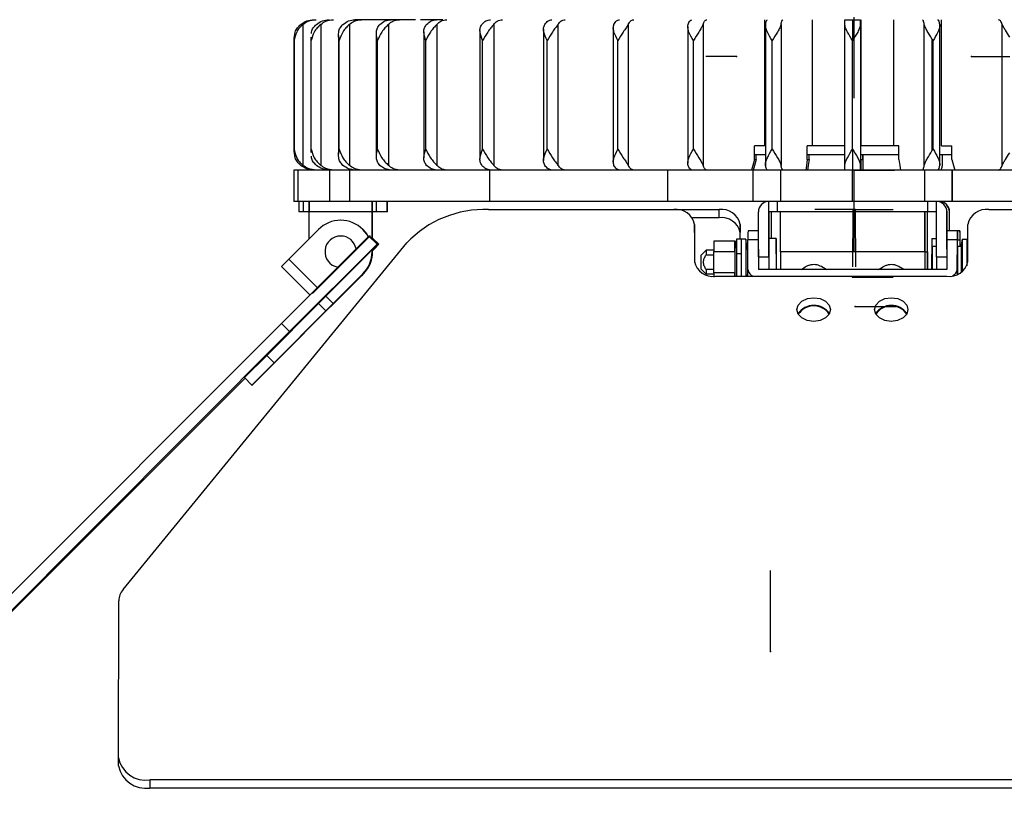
# Model space of a CAD drawing. Header units: millimetres. Extents: x -252 to 109, y -16 to 256.
# Tile 4 of 15: x -72 to 22, y -14 to 60. Entities that reach past the tile are written whole.
import ezdxf

# ---------------------------------------------------------------- set-up
doc = ezdxf.new("R2010")
doc.units = ezdxf.units.MM
doc.header["$PDSIZE"] = -1

msp = doc.modelspace()

# ---------------------------------------------------------------- linework, layer by layer
at = {"color": 7, "linetype": 'Continuous', "lineweight": 25}
for p, q in [((-33.886, 60.307), (-39.682, 60.307)), ((-31.294, 60.307), (-33.416, 60.307)), ((-0.534, 48.257), (-0.534, 60.307)), ((4.016, 48.257), (4.016, 60.307)), ((7.099, 60.307), (8.599, 60.307)), ((7.849, 60.307), (7.844, 58.307)), ((8.647, 48.257), (8.647, 60.307)), ((11.779, 48.257), (11.779, 60.307)), ((16.334, 48.257), (16.334, 60.307)), ((-44.644, 59.864), (-44.644, 46.4)), ((-42.943, 59.864), (-42.943, 46.4)), ((-40.205, 59.864), (-40.205, 46.4)), ((-36.486, 59.864), (-36.486, 46.4)), ((-31.863, 59.864), (-31.863, 46.4)), ((-27.743, 59.274), (-27.743, 46.99)), ((-26.428, 59.864), (-26.428, 46.4)), ((-21.672, 59.414), (-21.672, 46.85)), ((-20.292, 59.864), (-20.292, 46.4)), ((-15.013, 59.545), (-15.013, 46.72)), ((-13.582, 59.864), (-13.582, 46.4)), ((-7.901, 59.651), (-7.901, 46.614)), ((-6.432, 59.864), (-6.432, 46.4)), ((-0.481, 59.867), (-0.481, 46.398)), ((1.011, 59.864), (1.011, 46.4)), ((7.096, 46.4), (7.096, 59.864)), ((8.596, 59.864), (8.596, 46.4)), ((14.683, 46.4), (14.683, 59.864)), ((16.175, 46.398), (16.175, 59.867)), ((22.133, 46.4), (22.133, 59.864)), ((-45.499, 58.468), (-45.499, 47.797)), ((-45.492, 47.957), (-45.492, 58.307)), ((-43.903, 58.636), (-43.903, 47.629)), ((-43.873, 58.307), (-43.858, 58.636)), ((-43.873, 47.957), (-43.873, 58.307)), ((-41.265, 58.805), (-41.265, 47.459)), ((-41.198, 47.957), (-41.198, 58.307)), ((-37.64, 58.973), (-37.64, 47.291)), ((-37.522, 47.957), (-37.522, 58.307)), ((-33.102, 59.135), (-33.102, 47.129)), ((-32.92, 47.957), (-32.92, 58.307)), ((-27.486, 47.957), (-27.486, 58.307)), ((-21.329, 47.957), (-21.329, 58.307)), ((-14.576, 47.957), (-14.576, 58.307)), ((-7.364, 47.957), (-7.364, 58.307)), ((0.16, 47.957), (0.16, 58.307)), ((7.844, 47.957), (7.844, 58.307)), ((15.424, 58.481), (15.424, 47.784)), ((15.53, 47.957), (15.53, 58.307)), ((-43.858, 47.629), (-43.873, 47.957)), ((-0.534, 48.257), (-1.529, 48.257)), ((-1.529, 46.957), (-1.529, 48.257)), ((7.147, 48.257), (3.509, 48.257)), ((3.509, 46.957), (3.509, 48.257)), ((7.844, 47.957), (7.849, 45.957)), ((8.639, 46.957), (8.639, 48.257)), ((12.269, 48.257), (8.639, 48.257)), ((12.269, 46.957), (12.269, 48.257)), ((16.334, 48.257), (17.312, 48.257)), ((17.312, 46.957), (17.312, 48.257)), ((-0.481, 47.407), (-1.529, 47.407)), ((-1.357, 46.957), (-1.357, 47.407)), ((7.096, 47.407), (3.509, 47.407)), ((3.686, 46.957), (3.686, 47.407)), ((12.269, 47.407), (8.639, 47.407)), ((8.816, 46.957), (8.816, 47.407)), ((8.859, 46.4), (8.859, 47.407)), ((17.312, 47.407), (16.175, 47.407)), ((16.428, 46.4), (16.428, 47.407)), ((16.436, 46.398), (16.436, 47.407)), ((-1.529, 46.957), (-1.357, 46.957)), ((3.509, 46.957), (3.686, 46.957)), ((8.639, 46.957), (8.636, 45.957)), ((8.639, 46.957), (8.816, 46.957)), ((8.816, 46.957), (8.819, 45.957)), ((-45.523, 45.957), (-45.523, 42.957)), ((23.448, 45.957), (-45.523, 45.957)), ((-45.094, 42.957), (-45.094, 45.957)), ((-42.126, 45.957), (-42.126, 42.957)), ((-40.168, 42.957), (-40.168, 45.957)), ((-26.821, 45.957), (-26.821, 42.957)), ((-9.803, 42.957), (-9.803, 45.957)), ((-1.646, 42.957), (-1.646, 45.957)), ((0.96, 45.957), (0.96, 42.957)), ((7.845, 42.957), (7.845, 45.957)), ((14.733, 42.957), (14.733, 45.957)), ((17.354, 45.957), (17.354, 42.957)), ((17.359, 42.957), (17.359, 45.957)), ((61.477, 42.957), (-45.523, 42.957)), ((-45.025, 42.957), (-45.025, 41.957)), ((-44.595, 41.957), (-44.595, 42.957)), ((-44.1, 42.957), (-44.1, 41.957)), ((-44.042, 42.957), (-44.045, 41.957)), ((-38.042, 42.957), (-38.045, 41.957)), ((-38.042, 39.388), (-38.042, 42.957)), ((-37.611, 41.957), (-37.611, 42.957)), ((-36.608, 41.957), (-36.608, 42.957)), ((-36.582, 41.957), (-36.582, 42.957)), ((-36.574, 41.957), (-36.574, 42.957)), ((-0.151, 37.657), (-0.151, 42.957)), ((0.653, 42.957), (0.653, 41.957)), ((15.042, 41.957), (15.042, 42.957)), ((15.849, 37.657), (15.849, 42.957)), ((16.09, 42.957), (16.09, 42.931)), ((16.091, 42.957), (16.091, 42.931)), ((-38.045, 41.957), (-45.025, 41.957)), ((-44.045, 39.402), (-44.045, 41.957)), ((-38.045, 39.39), (-38.045, 41.957)), ((-36.574, 41.957), (-38.042, 41.957)), ((-38.04, 39.385), (-38.04, 41.957)), ((-38.006, 39.351), (-38.006, 41.957)), ((-38.003, 39.348), (-38.003, 41.957)), ((-38, 39.346), (-38, 41.957)), ((-26.924, 42.178), (-4.903, 42.178)), ((-4.905, 41.4), (-7.458, 41.4)), ((-4.905, 41.4), (-4.903, 42.178)), ((-1.151, 37.657), (-1.151, 41.957)), ((15.849, 41.957), (-0.151, 41.957)), ((-0.136, 39.407), (-0.136, 41.957)), ((0.091, 39.407), (0.091, 41.957)), ((0.106, 39.407), (0.106, 41.957)), ((0.949, 38.157), (0.949, 41.957)), ((14.749, 38.157), (14.749, 41.957)), ((14.764, 38.157), (14.764, 41.957)), ((14.991, 38.157), (14.991, 41.957)), ((15.006, 38.157), (15.006, 41.957)), ((16.849, 38.4), (16.849, 41.957)), ((16.864, 41.957), (16.849, 41.957)), ((16.864, 40.157), (16.864, 41.957)), ((17.091, 40.157), (17.091, 41.957)), ((17.106, 41.957), (17.091, 41.957)), ((17.106, 40.157), (17.106, 41.957)), ((20.858, 42.178), (42.878, 42.178)), ((-41.045, 41.157), (-41.047, 41.157)), ((-7.245, 40.764), (-7.254, 37.228)), ((-7.244, 39.986), (-7.245, 40.764)), ((-2.9, 40.764), (-2.902, 39.986)), ((-2.896, 39.357), (-2.9, 40.764)), ((18.846, 37.228), (18.854, 40.764)), ((-38.353, 39.642), (-46.704, 31.312)), ((-45.997, 37.45), (-43.169, 40.279)), ((-41.048, 39.657), (-41.047, 39.657)), ((-38.926, 40.279), (-38.923, 40.279)), ((-38.353, 39.642), (-37.575, 38.864)), ((-38.297, 39.642), (-38.353, 39.642)), ((-37.519, 38.864), (-38.297, 39.642)), ((-7.244, 39.986), (-7.251, 37.14)), ((-2.9, 39.357), (-2.902, 39.986)), ((-1.151, 40.157), (-2.144, 40.157)), ((18.098, 40.157), (16.856, 40.157)), ((-61.829, 5.9), (-34.726, 38.996)), ((-37.575, 38.864), (-45.927, 30.534)), ((-38.928, 37.45), (-37.519, 38.864)), ((-37.445, 38.864), (-38.002, 38.311)), ((-37.399, 38.864), (-38, 39.466)), ((-38, 39.42), (-37.445, 38.864)), ((-37.519, 38.864), (-37.575, 38.864)), ((-37.399, 38.864), (-37.445, 38.864)), ((-3.401, 39.157), (-5.406, 39.157)), ((-2.354, 39.357), (-3.254, 39.357)), ((-2.804, 39.357), (-2.808, 35.814)), ((-2.354, 39.357), (-2.358, 35.814)), ((-2.241, 38.657), (-2.15, 38.657)), ((-2.156, 36.45), (-2.149, 39.279)), ((-1.151, 39.279), (-2.149, 39.279)), ((-0.144, 39.407), (-0.149, 36.45)), ((0.556, 39.407), (-0.144, 39.407)), ((0.556, 39.407), (0.551, 36.45)), ((0.562, 36.45), (0.556, 39.407)), ((15.398, 39.407), (15.393, 36.45)), ((15.398, 39.407), (15.849, 39.407)), ((15.456, 38.657), (15.453, 36.45)), ((15.849, 38.657), (15.456, 38.657)), ((16.851, 39.279), (16.844, 36.45)), ((17.851, 39.279), (16.851, 39.279)), ((17.844, 36.45), (17.851, 39.279)), ((17.856, 38.657), (17.854, 36.012)), ((18.256, 38.657), (17.856, 38.657)), ((17.862, 39.279), (18.093, 39.279)), ((18.105, 38.657), (18.103, 39.279)), ((18.256, 38.657), (18.253, 36.225)), ((18.259, 36.229), (18.256, 38.657)), ((18.308, 39.357), (18.303, 36.261)), ((18.308, 39.357), (18.851, 39.357)), ((18.758, 39.357), (18.753, 36.804)), ((-38.045, 38.157), (-38.045, 38.335)), ((-38.045, 38.157), (-38.042, 38.157)), ((-38.042, 38.157), (-38.042, 38.337)), ((-38.04, 38.157), (-38.04, 38.34)), ((-38.006, 38.157), (-38.04, 38.157)), ((-38.006, 38.157), (-38.006, 38.374)), ((-38.003, 38.157), (-38.003, 38.377)), ((-38.003, 38.157), (-38, 38.157)), ((-38, 38.157), (-38, 38.379)), ((-6.144, 38.302), (-6.644, 37.802)), ((-6.146, 37.865), (-5.408, 37.865)), ((-5.408, 38.302), (-6.144, 38.302)), ((-5.408, 38.188), (-3.408, 38.188)), ((-5.408, 36.127), (-5.408, 38.188)), ((-3.408, 38.188), (-3.408, 36.127)), ((-3.404, 38.321), (-3.406, 37.608)), ((-3.403, 38.302), (-3.404, 38.301)), ((-3.259, 37.997), (-3.258, 35.814)), ((-3.259, 37.997), (-2.809, 37.997)), ((-2.809, 37.997), (-2.808, 35.814)), ((-2.206, 37.865), (-2.152, 37.865)), ((-2.204, 38.337), (-2.203, 38.302)), ((-2.151, 38.302), (-2.204, 38.302)), ((-1.151, 38.4), (-1.156, 36.45)), ((-1.151, 37.657), (-0.151, 37.657)), ((-1.151, 37.657), (-1.15, 36.45)), ((-0.151, 37.657), (-0.15, 36.45)), ((0.949, 38.157), (0.95, 36.45)), ((14.749, 38.157), (0.949, 38.157)), ((14.749, 38.157), (14.75, 36.45)), ((14.762, 36.45), (14.764, 38.157)), ((14.764, 38.157), (14.991, 38.157)), ((14.991, 38.157), (14.992, 36.45)), ((15.004, 36.45), (15.006, 38.157)), ((15.849, 37.657), (15.85, 36.45)), ((15.849, 37.657), (16.847, 37.657)), ((-45.997, 37.45), (-46.702, 36.743)), ((-43.988, 34.029), (-46.702, 36.743)), ((-45.997, 37.45), (-43.282, 34.735)), ((-41.757, 34.622), (-38.928, 37.45)), ((-3.406, 37.608), (-3.405, 36.089)), ((-41.754, 33.208), (-38.926, 36.036)), ((-38.923, 36.036), (-41.752, 33.208)), ((-38.879, 36.036), (-41.707, 33.208)), ((-41.705, 33.208), (-38.877, 36.036)), ((-38.923, 36.036), (-38.926, 36.036)), ((-38.877, 36.036), (-38.879, 36.036)), ((-6.644, 36.512), (-6.144, 36.012)), ((-5.408, 36.45), (-6.146, 36.45)), ((-5.408, 36.012), (-6.144, 36.012)), ((-5.408, 36.127), (-5.408, 35.739)), ((-3.408, 36.127), (-5.408, 36.127)), ((-5.258, 35.814), (16.842, 35.814)), ((-3.408, 35.814), (-3.408, 36.127)), ((-3.406, 36.45), (-3.406, 36.45)), ((-3.404, 36.007), (-3.403, 36.031)), ((-3.399, 36.127), (-3.399, 35.814)), ((-2.304, 35.977), (-2.303, 35.814)), ((-2.156, 36.45), (-2.206, 36.45)), ((-2.203, 36.012), (-2.204, 35.977)), ((-2.155, 36.012), (-2.204, 36.012)), ((-2.154, 35.814), (-2.156, 36.45)), ((16.844, 36.45), (-1.156, 36.45)), ((17.844, 36.45), (17.845, 36.004)), ((-41.757, 34.622), (-43.166, 33.208)), ((-42.462, 33.916), (-41.754, 33.208)), ((-43.164, 33.206), (-48.112, 28.258)), ((-42.459, 32.5), (-43.166, 33.208)), ((-41.754, 33.208), (-42.459, 32.5)), ((-41.748, 33.208), (-42.455, 32.5)), ((-41.711, 33.208), (-42.418, 32.5)), ((-42.415, 32.5), (-41.705, 33.208)), ((-41.748, 33.208), (-41.752, 33.208)), ((-41.748, 33.208), (-41.75, 33.209)), ((-41.731, 33.228), (-41.711, 33.208)), ((-41.707, 33.208), (-41.73, 33.23)), ((-41.707, 33.208), (-41.711, 33.208)), ((-42.455, 32.5), (-47.405, 27.551)), ((-47.368, 27.551), (-42.418, 32.5)), ((-42.455, 32.5), (-42.459, 32.5)), ((-42.418, 32.5), (-42.455, 32.5)), ((-42.418, 32.501), (-42.418, 32.5)), ((-42.415, 32.5), (-42.418, 32.5)), ((-46.704, 31.312), (-91.304, -13.339)), ((-45.927, 30.534), (-46.704, 31.312)), ((-45.927, 30.534), (-90.527, -14.117)), ((-46.724, 28.222), (-44.532, 30.415)), ((-46.706, 28.222), (-44.514, 30.415)), ((-48.112, 28.258), (-50.226, 26.137)), ((-48.112, 28.258), (-47.405, 27.551)), ((-47.405, 27.551), (-49.519, 25.429)), ((-49.497, 25.429), (-47.368, 27.551)), ((-90.41, -14.117), (-50.168, 26.079)), ((-49.519, 25.429), (-50.226, 26.137)), ((-49.519, 25.429), (-49.497, 25.429)), ((-62.271, -10.148), (-62.234, 4.84)), ((-62.269, -10.926), (-62.271, -10.148)), ((74.723, -12.269), (-59.276, -12.269)), ((-59.276, -12.269), (-59.274, -13.047)), ((75.229, -13.047), (-59.274, -13.047))]:
    msp.add_line(p, q, dxfattribs=at)
at = {"color": 7, "linetype": 'Continuous'}
for p, q in [((7.977, 60.557), (7.977, 52.822)), ((-3.233, 56.807), (-6.165, 56.807)), ((19.187, 56.807), (22.851, 56.807)), ((7.977, 45.957), (11.845, 45.957)), ((7.977, 45.957), (7.977, 38.222)), ((8.097, 42.178), (4.229, 42.178)), ((7.858, 42.178), (7.844, 36.708)), ((7.858, 42.178), (11.726, 42.178)), ((8.097, 42.178), (8.11, 36.708)), ((-38.265, 39.642), (-43.735, 34.172)), ((-38.265, 39.642), (-38.274, 39.642)), ((7.846, 35.743), (11.714, 35.743)), ((8.102, 32.915), (11.969, 32.915)), ((0, 0), (0, 7.735))]:
    msp.add_line(p, q, dxfattribs=at)
at = {"color": 7, "linetype": 'Continuous', "lineweight": 25, "flags": 128}
for points in [[(-1.529, 46.957), (-1.688, 46.397), (-1.813, 45.957)], [(-1.357, 46.957), (-1.514, 46.397), (-1.637, 45.957)], [(3.509, 46.957), (3.428, 46.397), (3.365, 45.957)], [(3.686, 46.957), (3.607, 46.397), (3.546, 45.957)], [(12.269, 46.957), (12.347, 46.397), (12.409, 45.957)], [(17.312, 46.957), (17.469, 46.397), (17.592, 45.957)], [(-38.41, 39.588), (-38.553, 39.824), (-38.926, 40.279)], [(-38.923, 40.279), (-38.55, 39.824), (-38.409, 39.589)], [(17.862, 39.279), (17.86, 39.652), (17.859, 39.929), (17.858, 40.1), (17.856, 40.157), (17.855, 40.1), (17.854, 39.929), (17.852, 39.652), (17.851, 39.279)], [(18.103, 39.279), (18.102, 39.652), (18.101, 39.929), (18.1, 40.1), (18.098, 40.157), (18.097, 40.1), (18.095, 39.929), (18.094, 39.652), (18.093, 39.279)], [(-2.302, 38.657), (-2.303, 38.543), (-2.304, 38.337)], [(17.863, 38.618), (17.863, 38.824), (17.862, 39.279)], [(18.093, 39.279), (18.092, 38.824), (18.092, 38.657)], [(18.758, 39.357), (18.758, 39.357), (18.756, 39.191), (18.754, 38.714), (18.753, 38.001), (18.753, 37.159), (18.753, 36.804)], [(2.534, 32.632), (2.657, 33.065), (3.005, 33.432), (3.525, 33.677), (4.137, 33.763), (4.749, 33.677), (5.268, 33.432), (5.614, 33.065), (5.734, 32.632)], [(9.934, 32.632), (10.057, 33.065), (10.405, 33.432), (10.925, 33.677), (11.537, 33.763), (12.149, 33.677), (12.668, 33.432), (13.014, 33.065), (13.134, 32.632)], [(-42.276, 32.68), (-42.294, 32.652), (-42.418, 32.5)], [(5.734, 32.632), (5.612, 32.199), (5.264, 31.832), (4.744, 31.587), (4.132, 31.5), (3.52, 31.587), (3.001, 31.832), (2.655, 32.199), (2.534, 32.632)], [(13.134, 32.632), (13.012, 32.199), (12.664, 31.832), (12.144, 31.587), (11.532, 31.5), (10.92, 31.587), (10.401, 31.832), (10.055, 32.199), (9.934, 32.632)]]:
    msp.add_lwpolyline(points, dxfattribs=at)
at = {"color": 7, "linetype": 'Continuous', "lineweight": 25}
for centre, radius, start, end in [((-0.151, 41.957), 1, 90.00009, 180.00009), ((15.849, 41.957), 1, 359.99991, 89.99991), ((15.864, 41.957), 1, 359.99991, 89.99991), ((16.091, 41.957), 1, 359.99991, 89.99991), ((16.106, 41.957), 1, 359.99991, 89.99991), ((-27.345, 32.056), 10.131, 87.61356, 136.76151), ((-8.991, 40.415), 1.78, 11.28504, 98.09164), ((-4.656, 39.627), 1.79, 11.55796, 98.00725), ((-4.654, 40.405), 1.79, 11.55796, 98.00725), ((20.609, 40.405), 1.79, 81.99275, 168.44204), ((-41.047, 38.157), 3, 44.99988, 135.00012), ((-41.045, 38.157), 3, 44.99989, 89.99998), ((-41.048, 38.157), 1.5, 90.00016, 259.18184), ((-41.048, 38.157), 1.5, 10.63026, 89.99992), ((-41.047, 38.157), 1.5, 10.66242, 89.99992), ((50.383, 39.405), 52.532, 179.17944, 180.13782), ((69.383, 39.405), 52.532, 179.17944, 180.13782), ((-80.822, 81.011), 60.513, 315.04418, 315.8544), ((8.163, 37.157), 11.627, 169.09397, 174.17687), ((113.44, 38.253), 116.699, 179.45768, 180.12529), ((113.89, 38.253), 116.699, 179.45768, 180.12529), ((-13.771, 37.157), 11.627, 5.82313, 10.90603), ((29.725, 37.157), 11.627, 169.09397, 172.58763), ((-41.006, 38.157), 3, 307.20146, 0.00003), ((-41.04, 38.157), 3, 312.1678, 0.00002), ((-41.042, 38.157), 3, 313.04574, 0.00002), ((-41.047, 38.157), 3, 315.00011, 3.25366), ((-41.045, 38.157), 3, 315.00011, 3.29844), ((-41.045, 38.157), 3, 315.00011, 0.00002), ((-40.998, 38.157), 3, 315.00011, 1.85857), ((-41, 38.157), 3, 334.83064, 0), ((-41, 38.157), 3, 335.58369, 0), ((-41.003, 38.157), 3, 336.15575, 0), ((98.516, 37.157), 105.162, 179.64858, 180.35142), ((23.431, 37.933), 29.577, 179.28546, 180.13234), ((190.182, 37.157), 192.39, 179.64858, 180.35142), ((-5.508, 37.576), 1.78, 191.28504, 278.09164), ((17.092, 37.587), 1.79, 261.99275, 348.44204), ((23.431, 36.381), 29.577, 179.86766, 180.71454), ((-1.42, 36.534), 0.741, 186.49923, 256.45046), ((17.169, 36.503), 0.678, 292.18265, 355.57252), ((4.138, 31.204), 1.827, 34.79547, 145.48733), ((4.138, 31.244), 1.753, 32.89478, 147.38802), ((11.538, 31.204), 1.827, 34.79547, 145.48733), ((11.538, 31.244), 1.753, 32.89478, 147.38802), ((-60.554, 4.806), 1.681, 139.38408, 178.8618), ((-59.652, -9.626), 2.67, 191.28504, 278.09164), ((-59.65, -10.403), 2.67, 191.28504, 278.09164)]:
    msp.add_arc(centre, radius, start, end, dxfattribs=at)
for points, knots in [([(-44.854, 59.864), (-44.666, 59.992), (-44.289, 60.247), (-43.837, 60.287), (-43.611, 60.307)], [0, 0, 0, 0, 0.5, 1, 1, 1, 1]), ([(-44.644, 59.864), (-44.481, 59.978), (-44.108, 60.236), (-43.655, 60.282), (-43.401, 60.307)], [0, 0, 0, 0, 0.43833, 1, 1, 1, 1]), ([(-43.362, 59.864), (-43.179, 59.992), (-42.814, 60.247), (-42.376, 60.287), (-42.157, 60.307)], [0, 0, 0, 0, 0.5, 1, 1, 1, 1]), ([(-42.943, 59.864), (-42.784, 59.978), (-42.423, 60.236), (-41.984, 60.282), (-41.738, 60.307)], [0, 0, 0, 0, 0.43833, 1, 1, 1, 1]), ([(-40.825, 59.864), (-40.652, 59.992), (-40.305, 60.247), (-39.889, 60.287), (-39.682, 60.307)], [0, 0, 0, 0, 0.5, 1, 1, 1, 1]), ([(-40.205, 59.864), (-40.055, 59.978), (-39.712, 60.236), (-39.296, 60.282), (-39.062, 60.307)], [0, 0, 0, 0, 0.43833, 1, 1, 1, 1]), ([(-37.294, 59.864), (-37.134, 59.992), (-36.813, 60.247), (-36.429, 60.287), (-36.236, 60.307)], [0, 0, 0, 0, 0.5000001, 1, 1, 1, 1]), ([(-36.486, 59.864), (-36.347, 59.978), (-36.03, 60.236), (-35.645, 60.282), (-35.429, 60.307)], [0, 0, 0, 0, 0.4383299, 1, 1, 1, 1]), ([(-32.842, 59.864), (-32.698, 59.992), (-32.41, 60.247), (-32.064, 60.287), (-31.891, 60.307)], [0, 0, 0, 0, 0.5, 1, 1, 1, 1]), ([(-31.863, 59.864), (-31.737, 59.978), (-31.452, 60.236), (-31.106, 60.282), (-30.912, 60.307)], [0, 0, 0, 0, 0.43833, 1, 1, 1, 1]), ([(-27.559, 59.864), (-27.434, 59.992), (-27.184, 60.247), (-26.884, 60.287), (-26.734, 60.307)], [0, 0, 0, 0, 0.5000001, 1, 1, 1, 1]), ([(-26.428, 59.864), (-26.319, 59.978), (-26.072, 60.236), (-25.772, 60.282), (-25.603, 60.307)], [0, 0, 0, 0, 0.43833, 1, 1, 1, 1]), ([(-21.552, 59.864), (-21.449, 59.992), (-21.242, 60.247), (-20.995, 60.287), (-20.871, 60.307)], [0, 0, 0, 0, 0.5, 1, 1, 1, 1]), ([(-20.292, 59.864), (-20.203, 59.978), (-19.998, 60.236), (-19.75, 60.282), (-19.611, 60.307)], [0, 0, 0, 0, 0.4383299, 1, 1, 1, 1]), ([(-14.944, 59.864), (-14.865, 59.992), (-14.706, 60.247), (-14.515, 60.287), (-14.42, 60.307)], [0, 0, 0, 0, 0.5, 1, 1, 1, 1]), ([(-13.582, 59.864), (-13.513, 59.978), (-13.355, 60.236), (-13.164, 60.282), (-13.057, 60.307)], [0, 0, 0, 0, 0.43833, 1, 1, 1, 1]), ([(-7.87, 59.864), (-7.816, 59.992), (-7.708, 60.247), (-7.578, 60.287), (-7.513, 60.307)], [0, 0, 0, 0, 0.5, 1, 1, 1, 1]), ([(-6.432, 59.864), (-6.385, 59.978), (-6.278, 60.236), (-6.148, 60.282), (-6.075, 60.307)], [0, 0, 0, 0, 0.43833, 1, 1, 1, 1]), ([(-0.473, 59.864), (-0.446, 59.992), (-0.39, 60.247), (-0.324, 60.287), (-0.291, 60.307)], [0, 0, 0, 0, 0.5, 1, 1, 1, 1]), ([(1.011, 59.864), (1.035, 59.978), (1.09, 60.236), (1.156, 60.282), (1.193, 60.307)], [0, 0, 0, 0, 0.43833, 1, 1, 1, 1]), ([(7.096, 59.864), (7.096, 59.992), (7.097, 60.247), (7.098, 60.287), (7.099, 60.307)], [0, 0, 0, 0, 0.5, 1, 1, 1, 1]), ([(8.596, 59.864), (8.596, 59.978), (8.597, 60.236), (8.598, 60.282), (8.599, 60.307)], [0, 0, 0, 0, 0.43833, 1, 1, 1, 1]), ([(14.683, 59.864), (14.656, 59.992), (14.603, 60.247), (14.539, 60.287), (14.507, 60.307)], [0, 0, 0, 0, 0.5, 1, 1, 1, 1]), ([(16.168, 59.864), (16.145, 59.978), (16.092, 60.236), (16.028, 60.282), (15.993, 60.307)], [0, 0, 0, 0, 0.43833, 1, 1, 1, 1]), ([(22.133, 59.864), (22.08, 59.992), (21.974, 60.247), (21.846, 60.287), (21.783, 60.307)], [0, 0, 0, 0, 0.5000001, 1, 1, 1, 1]), ([(-44.644, 59.864), (-44.765, 59.753), (-45.006, 59.529), (-45.351, 59.002), (-45.436, 58.585), (-45.492, 58.307)], [0, 0, 0, 0, 0.250861, 0.501307, 1, 1, 1, 1]), ([(-45.492, 58.307), (-45.483, 58.585), (-45.47, 59.002), (-45.2, 59.529), (-44.97, 59.753), (-44.854, 59.864)], [0, 0, 0, 0, 0.498883, 0.749389, 1, 1, 1, 1]), ([(-42.943, 59.864), (-43.063, 59.753), (-43.302, 59.529), (-43.675, 59.002), (-43.794, 58.585), (-43.873, 58.307)], [0, 0, 0, 0, 0.250861, 0.501307, 1, 1, 1, 1]), ([(-43.843, 58.975), (-43.843, 59.027), (-43.843, 59.218), (-43.683, 59.529), (-43.469, 59.752), (-43.362, 59.864)], [0, 0, 0, 0, 0.158467, 0.579145, 1, 1, 1, 1]), ([(-41.198, 58.307), (-41.239, 58.585), (-41.3, 59.002), (-41.128, 59.529), (-40.926, 59.753), (-40.825, 59.864)], [0, 0, 0, 0, 0.498883, 0.749389, 1, 1, 1, 1]), ([(-40.205, 59.864), (-40.321, 59.753), (-40.554, 59.529), (-40.947, 59.002), (-41.098, 58.585), (-41.198, 58.307)], [0, 0, 0, 0, 0.250861, 0.501307, 1, 1, 1, 1]), ([(-37.522, 58.307), (-37.587, 58.585), (-37.683, 59.002), (-37.566, 59.529), (-37.385, 59.753), (-37.294, 59.864)], [0, 0, 0, 0, 0.498883, 0.749389, 1, 1, 1, 1]), ([(-36.486, 59.864), (-36.597, 59.753), (-36.818, 59.529), (-37.224, 59.002), (-37.403, 58.585), (-37.522, 58.307)], [0, 0, 0, 0, 0.250861, 0.501307, 1, 1, 1, 1]), ([(-32.92, 58.307), (-33.007, 58.585), (-33.137, 59.002), (-33.076, 59.529), (-32.92, 59.753), (-32.842, 59.864)], [0, 0, 0, 0, 0.498883, 0.749389, 1, 1, 1, 1]), ([(-31.863, 59.864), (-31.965, 59.753), (-32.17, 59.529), (-32.58, 59.002), (-32.784, 58.585), (-32.92, 58.307)], [0, 0, 0, 0, 0.250861, 0.501307, 1, 1, 1, 1]), ([(-27.486, 58.307), (-27.593, 58.585), (-27.754, 59.002), (-27.752, 59.529), (-27.623, 59.753), (-27.559, 59.864)], [0, 0, 0, 0, 0.498883, 0.749389, 1, 1, 1, 1]), ([(-26.428, 59.864), (-26.52, 59.753), (-26.705, 59.529), (-27.11, 59.002), (-27.336, 58.585), (-27.486, 58.307)], [0, 0, 0, 0, 0.2508609, 0.5013073, 1, 1, 1, 1]), ([(-21.329, 58.307), (-21.455, 58.585), (-21.643, 59.002), (-21.7, 59.529), (-21.601, 59.753), (-21.552, 59.864)], [0, 0, 0, 0, 0.498883, 0.749389, 1, 1, 1, 1]), ([(-20.292, 59.864), (-20.373, 59.753), (-20.533, 59.529), (-20.927, 59.002), (-21.168, 58.585), (-21.329, 58.307)], [0, 0, 0, 0, 0.2508611, 0.5013073, 1, 1, 1, 1]), ([(-14.576, 58.307), (-14.717, 58.585), (-14.93, 59.002), (-15.043, 59.529), (-14.977, 59.753), (-14.944, 59.864)], [0, 0, 0, 0, 0.498883, 0.749389, 1, 1, 1, 1]), ([(-13.582, 59.864), (-13.648, 59.753), (-13.782, 59.529), (-14.154, 59.002), (-14.408, 58.585), (-14.576, 58.307)], [0, 0, 0, 0, 0.2508613, 0.5013074, 1, 1, 1, 1]), ([(-7.364, 58.307), (-7.518, 58.585), (-7.75, 59.002), (-7.918, 59.529), (-7.886, 59.753), (-7.87, 59.864)], [0, 0, 0, 0, 0.4988829, 0.7493889, 1, 1, 1, 1]), ([(-6.432, 59.864), (-6.484, 59.753), (-6.587, 59.529), (-6.932, 59.002), (-7.191, 58.585), (-7.364, 58.307)], [0, 0, 0, 0, 0.2508614, 0.5013074, 1, 1, 1, 1]), ([(0.16, 58.307), (-0.004, 58.585), (-0.25, 59.002), (-0.47, 59.529), (-0.472, 59.753), (-0.473, 59.864)], [0, 0, 0, 0, 0.498883, 0.749389, 1, 1, 1, 1]), ([(1.011, 59.864), (0.975, 59.753), (0.904, 59.529), (0.594, 59.002), (0.334, 58.585), (0.16, 58.307)], [0, 0, 0, 0, 0.250861, 0.501307, 1, 1, 1, 1]), ([(7.844, 58.307), (7.674, 58.585), (7.418, 59.002), (7.151, 59.529), (7.114, 59.753), (7.096, 59.864)], [0, 0, 0, 0, 0.498883, 0.749389, 1, 1, 1, 1]), ([(8.596, 59.864), (8.577, 59.753), (8.539, 59.529), (8.271, 59.002), (8.015, 58.585), (7.844, 58.307)], [0, 0, 0, 0, 0.250861, 0.501307, 1, 1, 1, 1]), ([(15.424, 58.481), (15.269, 58.728), (15.036, 59.1), (14.773, 59.566), (14.713, 59.765), (14.683, 59.864)], [0, 0, 0, 0, 0.498585, 0.749264, 1, 1, 1, 1]), ([(16.168, 59.864), (16.166, 59.753), (16.163, 59.529), (15.941, 59.002), (15.695, 58.585), (15.53, 58.307)], [0, 0, 0, 0, 0.250861, 0.501307, 1, 1, 1, 1]), ([(22.852, 58.652), (22.712, 58.87), (22.496, 59.206), (22.242, 59.611), (22.168, 59.785), (22.133, 59.864)], [0, 0, 0, 0, 0.498477, 0.769944, 1, 1, 1, 1]), ([(15.53, 58.307), (15.511, 58.34), (15.475, 58.398), (15.439, 58.455), (15.424, 58.481)], [0, 0, 0, 0, 0.559814, 1, 1, 1, 1]), ([(-44.854, 46.4), (-44.97, 46.512), (-45.201, 46.736), (-45.47, 47.263), (-45.483, 47.68), (-45.492, 47.957)], [0, 0, 0, 0, 0.250861, 0.501307, 1, 1, 1, 1]), ([(-45.492, 47.957), (-45.436, 47.68), (-45.351, 47.262), (-45.006, 46.735), (-44.765, 46.512), (-44.644, 46.4)], [0, 0, 0, 0, 0.498883, 0.749389, 1, 1, 1, 1]), ([(-43.873, 47.957), (-43.794, 47.68), (-43.675, 47.262), (-43.302, 46.735), (-43.063, 46.512), (-42.943, 46.4)], [0, 0, 0, 0, 0.498883, 0.749389, 1, 1, 1, 1]), ([(-40.825, 46.4), (-40.926, 46.512), (-41.128, 46.736), (-41.3, 47.263), (-41.239, 47.68), (-41.198, 47.957)], [0, 0, 0, 0, 0.250861, 0.501307, 1, 1, 1, 1]), ([(-41.198, 47.957), (-41.098, 47.68), (-40.947, 47.262), (-40.554, 46.735), (-40.321, 46.512), (-40.205, 46.4)], [0, 0, 0, 0, 0.4988829, 0.7493889, 1, 1, 1, 1]), ([(-37.294, 46.4), (-37.385, 46.512), (-37.566, 46.736), (-37.683, 47.263), (-37.586, 47.68), (-37.522, 47.957)], [0, 0, 0, 0, 0.2508611, 0.5013073, 1, 1, 1, 1]), ([(-37.522, 47.957), (-37.403, 47.68), (-37.223, 47.262), (-36.818, 46.735), (-36.597, 46.512), (-36.486, 46.4)], [0, 0, 0, 0, 0.498883, 0.749389, 1, 1, 1, 1]), ([(-32.842, 46.4), (-32.92, 46.512), (-33.077, 46.736), (-33.137, 47.263), (-33.007, 47.68), (-32.92, 47.957)], [0, 0, 0, 0, 0.250861, 0.501307, 1, 1, 1, 1]), ([(-32.92, 47.957), (-32.784, 47.68), (-32.58, 47.262), (-32.17, 46.735), (-31.965, 46.512), (-31.863, 46.4)], [0, 0, 0, 0, 0.498883, 0.749389, 1, 1, 1, 1]), ([(-27.559, 46.4), (-27.623, 46.512), (-27.752, 46.736), (-27.754, 47.263), (-27.593, 47.68), (-27.486, 47.957)], [0, 0, 0, 0, 0.250861, 0.501307, 1, 1, 1, 1]), ([(-27.486, 47.957), (-27.336, 47.68), (-27.11, 47.262), (-26.704, 46.735), (-26.52, 46.512), (-26.428, 46.4)], [0, 0, 0, 0, 0.498883, 0.749389, 1, 1, 1, 1]), ([(-21.552, 46.4), (-21.601, 46.512), (-21.7, 46.736), (-21.643, 47.263), (-21.455, 47.68), (-21.329, 47.957)], [0, 0, 0, 0, 0.250861, 0.501307, 1, 1, 1, 1]), ([(-21.329, 47.957), (-21.168, 47.68), (-20.926, 47.262), (-20.533, 46.735), (-20.373, 46.512), (-20.292, 46.4)], [0, 0, 0, 0, 0.498883, 0.749389, 1, 1, 1, 1]), ([(-14.944, 46.4), (-14.977, 46.512), (-15.043, 46.736), (-14.93, 47.263), (-14.717, 47.68), (-14.576, 47.957)], [0, 0, 0, 0, 0.250861, 0.501307, 1, 1, 1, 1]), ([(-14.576, 47.957), (-14.408, 47.68), (-14.154, 47.262), (-13.781, 46.735), (-13.648, 46.512), (-13.582, 46.4)], [0, 0, 0, 0, 0.4988829, 0.7493889, 1, 1, 1, 1]), ([(-7.87, 46.4), (-7.886, 46.512), (-7.918, 46.736), (-7.75, 47.263), (-7.518, 47.68), (-7.364, 47.957)], [0, 0, 0, 0, 0.250861, 0.501307, 1, 1, 1, 1]), ([(-7.364, 47.957), (-7.191, 47.68), (-6.932, 47.262), (-6.587, 46.735), (-6.484, 46.512), (-6.432, 46.4)], [0, 0, 0, 0, 0.4988829, 0.7493889, 1, 1, 1, 1]), ([(-0.473, 46.4), (-0.472, 46.512), (-0.47, 46.736), (-0.25, 47.263), (-0.003, 47.68), (0.16, 47.957)], [0, 0, 0, 0, 0.250861, 0.501307, 1, 1, 1, 1]), ([(0.16, 47.957), (0.334, 47.68), (0.594, 47.262), (0.904, 46.735), (0.975, 46.512), (1.011, 46.4)], [0, 0, 0, 0, 0.498883, 0.749389, 1, 1, 1, 1]), ([(7.096, 46.4), (7.114, 46.512), (7.151, 46.736), (7.418, 47.263), (7.674, 47.68), (7.844, 47.957)], [0, 0, 0, 0, 0.250861, 0.501307, 1, 1, 1, 1]), ([(7.844, 47.957), (8.015, 47.68), (8.271, 47.262), (8.539, 46.735), (8.577, 46.512), (8.596, 46.4)], [0, 0, 0, 0, 0.498883, 0.749389, 1, 1, 1, 1]), ([(15.424, 47.784), (15.444, 47.816), (15.479, 47.874), (15.515, 47.932), (15.53, 47.957)], [0, 0, 0, 0, 0.5606376, 1, 1, 1, 1]), ([(15.53, 47.957), (15.695, 47.68), (15.941, 47.262), (16.163, 46.735), (16.166, 46.512), (16.168, 46.4)], [0, 0, 0, 0, 0.498883, 0.749389, 1, 1, 1, 1]), ([(-43.362, 46.4), (-43.469, 46.512), (-43.683, 46.736), (-43.843, 47.047), (-43.843, 47.238), (-43.843, 47.29)], [0, 0, 0, 0, 0.421281, 0.841864, 1, 1, 1, 1]), ([(14.683, 46.4), (14.713, 46.5), (14.773, 46.698), (15.036, 47.164), (15.269, 47.536), (15.424, 47.784)], [0, 0, 0, 0, 0.2511, 0.501331, 1, 1, 1, 1]), ([(22.133, 46.4), (22.168, 46.48), (22.242, 46.654), (22.496, 47.059), (22.712, 47.395), (22.852, 47.612)], [0, 0, 0, 0, 0.2300015, 0.5014255, 1, 1, 1, 1]), ([(-43.611, 45.957), (-43.837, 45.977), (-44.288, 46.017), (-44.665, 46.273), (-44.854, 46.4)], [0, 0, 0, 0, 0.49896, 1, 1, 1, 1]), ([(-43.401, 45.957), (-43.655, 45.983), (-44.108, 46.028), (-44.481, 46.287), (-44.644, 46.4)], [0, 0, 0, 0, 0.5616701, 1, 1, 1, 1]), ([(-42.157, 45.957), (-42.375, 45.977), (-42.814, 46.017), (-43.179, 46.273), (-43.362, 46.4)], [0, 0, 0, 0, 0.49896, 1, 1, 1, 1]), ([(-41.738, 45.957), (-41.984, 45.983), (-42.423, 46.028), (-42.784, 46.287), (-42.943, 46.4)], [0, 0, 0, 0, 0.5616701, 1, 1, 1, 1]), ([(-39.682, 45.957), (-39.889, 45.977), (-40.305, 46.017), (-40.651, 46.273), (-40.825, 46.4)], [0, 0, 0, 0, 0.4989601, 1, 1, 1, 1]), ([(-39.062, 45.957), (-39.296, 45.983), (-39.712, 46.028), (-40.055, 46.287), (-40.205, 46.4)], [0, 0, 0, 0, 0.56167, 1, 1, 1, 1]), ([(-36.236, 45.957), (-36.428, 45.977), (-36.813, 46.017), (-37.134, 46.273), (-37.294, 46.4)], [0, 0, 0, 0, 0.49896, 1, 1, 1, 1]), ([(-35.429, 45.957), (-35.645, 45.983), (-36.03, 46.028), (-36.347, 46.287), (-36.486, 46.4)], [0, 0, 0, 0, 0.56167, 1, 1, 1, 1]), ([(-31.891, 45.957), (-32.064, 45.977), (-32.409, 46.017), (-32.698, 46.273), (-32.842, 46.4)], [0, 0, 0, 0, 0.49896, 1, 1, 1, 1]), ([(-30.912, 45.957), (-31.106, 45.983), (-31.452, 46.028), (-31.737, 46.287), (-31.863, 46.4)], [0, 0, 0, 0, 0.5616701, 1, 1, 1, 1]), ([(-26.734, 45.957), (-26.884, 45.977), (-27.184, 46.017), (-27.434, 46.273), (-27.559, 46.4)], [0, 0, 0, 0, 0.49896, 1, 1, 1, 1]), ([(-25.603, 45.957), (-25.772, 45.983), (-26.072, 46.028), (-26.319, 46.287), (-26.428, 46.4)], [0, 0, 0, 0, 0.56167, 1, 1, 1, 1]), ([(-20.871, 45.957), (-20.994, 45.977), (-21.242, 46.017), (-21.449, 46.273), (-21.552, 46.4)], [0, 0, 0, 0, 0.4989602, 1, 1, 1, 1]), ([(-19.611, 45.957), (-19.75, 45.983), (-19.998, 46.028), (-20.203, 46.287), (-20.292, 46.4)], [0, 0, 0, 0, 0.5616701, 1, 1, 1, 1]), ([(-14.42, 45.957), (-14.515, 45.977), (-14.706, 46.017), (-14.865, 46.273), (-14.944, 46.4)], [0, 0, 0, 0, 0.49896, 1, 1, 1, 1]), ([(-13.057, 45.957), (-13.164, 45.983), (-13.355, 46.028), (-13.513, 46.287), (-13.582, 46.4)], [0, 0, 0, 0, 0.5616701, 1, 1, 1, 1]), ([(-7.513, 45.957), (-7.578, 45.977), (-7.708, 46.017), (-7.816, 46.273), (-7.87, 46.4)], [0, 0, 0, 0, 0.49896, 1, 1, 1, 1]), ([(-6.075, 45.957), (-6.148, 45.983), (-6.278, 46.028), (-6.385, 46.287), (-6.432, 46.4)], [0, 0, 0, 0, 0.56167, 1, 1, 1, 1]), ([(-0.291, 45.957), (-0.324, 45.977), (-0.39, 46.017), (-0.445, 46.273), (-0.473, 46.4)], [0, 0, 0, 0, 0.49896, 1, 1, 1, 1]), ([(1.193, 45.957), (1.156, 45.983), (1.09, 46.028), (1.035, 46.287), (1.011, 46.4)], [0, 0, 0, 0, 0.56167, 1, 1, 1, 1]), ([(7.099, 45.957), (7.098, 45.977), (7.097, 46.018), (7.096, 46.273), (7.096, 46.4)], [0, 0, 0, 0, 0.500001, 1, 1, 1, 1]), ([(8.599, 45.957), (8.598, 45.983), (8.597, 46.028), (8.596, 46.287), (8.596, 46.4)], [0, 0, 0, 0, 0.56167, 1, 1, 1, 1]), ([(8.856, 45.957), (8.856, 45.977), (8.857, 46.017), (8.858, 46.273), (8.859, 46.4)], [0, 0, 0, 0, 0.499022, 1, 1, 1, 1]), ([(14.507, 45.957), (14.539, 45.977), (14.603, 46.017), (14.656, 46.273), (14.683, 46.4)], [0, 0, 0, 0, 0.49896, 1, 1, 1, 1]), ([(15.993, 45.957), (16.028, 45.983), (16.092, 46.028), (16.145, 46.287), (16.168, 46.4)], [0, 0, 0, 0, 0.56167, 1, 1, 1, 1]), ([(16.246, 45.957), (16.279, 45.977), (16.345, 46.017), (16.4, 46.273), (16.428, 46.4)], [0, 0, 0, 0, 0.49896, 1, 1, 1, 1]), ([(21.783, 45.957), (21.846, 45.977), (21.974, 46.017), (22.08, 46.273), (22.133, 46.4)], [0, 0, 0, 0, 0.49896, 1, 1, 1, 1]), ([(-6.146, 36.45), (-6.209, 36.559), (-6.335, 36.778), (-6.419, 37.157), (-6.335, 37.537), (-6.209, 37.755), (-6.146, 37.865)], [0, 0, 0, 0, 0.250143, 0.50006, 0.749552, 1, 1, 1, 1]), ([(-3.404, 38.301), (-3.404, 38.269), (-3.405, 38.206), (-3.406, 37.919), (-3.406, 37.535), (-3.406, 37.095), (-3.406, 36.663), (-3.406, 36.304), (-3.405, 36.056), (-3.404, 36.023), (-3.404, 36.007)], [0, 0, 0, 0, 0.125, 0.249999, 0.374999, 0.499999, 0.624999, 0.749999, 0.875, 1, 1, 1, 1]), ([(2.951, 36.45), (2.994, 36.485), (3.173, 36.627), (3.494, 36.807), (3.865, 36.936), (4.159, 36.97), (4.451, 36.931), (4.819, 36.8), (5.135, 36.622), (5.311, 36.482), (5.351, 36.45)], [0, 0, 0, 0, 0.068843, 0.286155, 0.399753, 0.503328, 0.606276, 0.71972, 0.936112, 1, 1, 1, 1]), ([(10.351, 36.45), (10.394, 36.485), (10.573, 36.627), (10.894, 36.807), (11.265, 36.936), (11.559, 36.97), (11.851, 36.931), (12.219, 36.8), (12.535, 36.622), (12.711, 36.482), (12.751, 36.45)], [0, 0, 0, 0, 0.068843, 0.286155, 0.399753, 0.503328, 0.606276, 0.71972, 0.936112, 1, 1, 1, 1])]:
    msp.add_open_spline(points, degree=3, knots=knots, dxfattribs=at)
for points in [[(-5.406, 39.157), (-5.407, 39.034), (-5.408, 38.786), (-5.408, 38.387), (-5.408, 38.188)], [(-3.408, 38.188), (-3.408, 38.387), (-3.408, 38.786), (-3.407, 39.034), (-3.406, 39.157)], [(-3.401, 39.157), (-3.401, 39.034), (-3.4, 38.786), (-3.399, 38.387), (-3.399, 38.188)]]:
    msp.add_open_spline(points, degree=3, dxfattribs=at)
at = {"color": 7, "linetype": 'Continuous'}
for p in [(-3.233, 56.807), (19.187, 56.807), (7.977, 45.957), (7.858, 42.178), (8.097, 42.178), (-38.265, 39.642), (7.846, 35.743), (8.102, 32.915), (0, 0)]:
    msp.add_point(p, dxfattribs=at)

doc.saveas('drawing.dxf')
